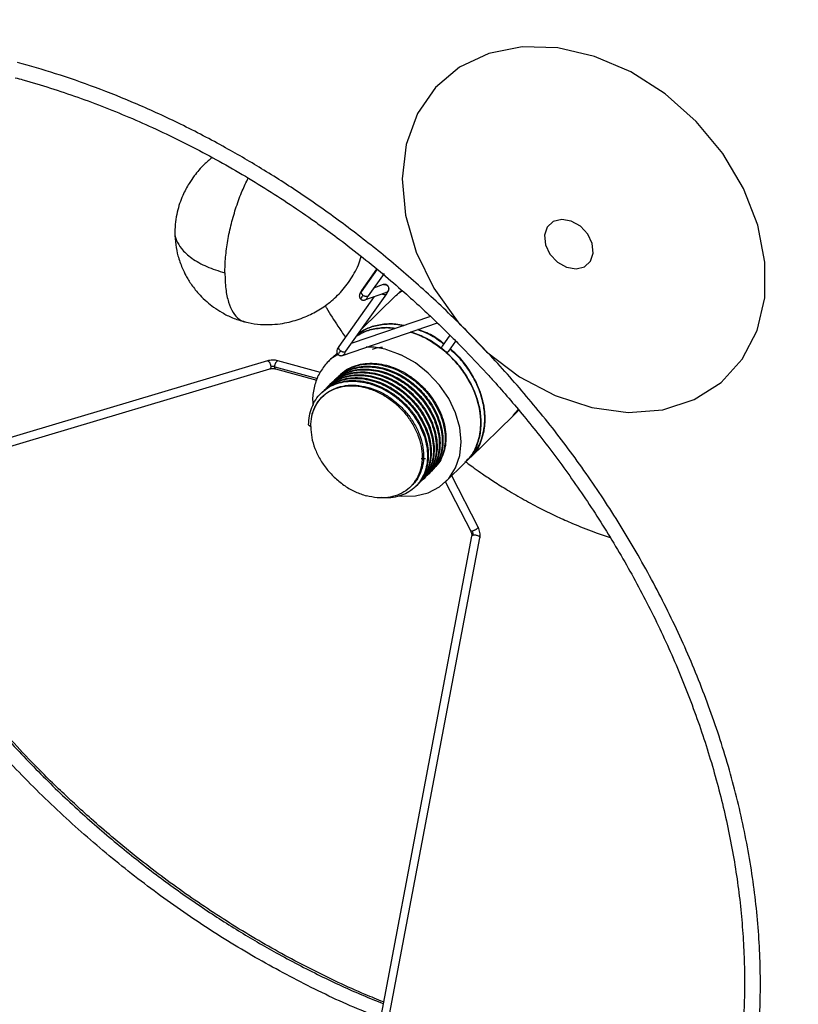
# Paper-space layout '_Trimétrica' of a CAD drawing. Header units: millimetres. Extents: x -414 to 138, y -368 to 179.
# Tile 3 of 5: x -236 to -51, y -243 to -8. Entities that reach past the tile are written whole.
import ezdxf

# ---------------------------------------------------------------- set-up
doc = ezdxf.new("R2010")
doc.units = ezdxf.units.MM

psp = doc.layouts.new('_Trimétrica')

# ---------------------------------------------------------------- linework, layer by layer
at = {"color": 7, "linetype": 'Continuous', "lineweight": 25}
for p, q in [((-150.8, -67.72), (-154.62, -73.08)), ((-154.49, -72.83), (-150.86, -67.71)), ((-149.15, -68.74), (-152.96, -74.1)), ((-149.37, -71.41), (-151.67, -72.21)), ((-148.36, -71.61), (-148.42, -71.58)), ((-151.5, -74.27), (-159.92, -86.11)), ((-158.29, -87.27), (-148.54, -73.56)), ((-146.34, -74.02), (-154.59, -82.07)), ((-153.71, -75.04), (-148.71, -73.29)), ((-148.59, -73.61), (-148.51, -73.48)), ((-145.86, -73.62), (-146.31, -74.02)), ((-144.91, -72.77), (-145.56, -73.35)), ((-138.1, -78.96), (-156.98, -85.43)), ((-159.09, -88.27), (-136.46, -80.52)), ((-133.48, -83.44), (-135.37, -86.09)), ((-133.73, -87.25), (-132.04, -84.86)), ((-160.36, -87.7), (-162.45, -89.73)), ((-158.26, -87.19), (-158.34, -87.33)), ((-145.63, -87.97), (-145.17, -88.09)), ((-133.74, -87.25), (-133.68, -87.13)), ((-176.94, -89.57), (-350.51, -141.27)), ((-175.19, -90.96), (-165.05, -93.72)), ((-164.33, -92.3), (-174.46, -89.54)), ((-349.94, -143.19), (-176.37, -91.49)), ((-174.98, -91.47), (-165.19, -94.14)), ((-160.45, -93.64), (-160.63, -93.81)), ((-160.16, -93.41), (-159.31, -92.61)), ((-159.75, -92.95), (-159.92, -93.12)), ((-162.54, -95.68), (-162.71, -95.85)), ((-161.84, -95), (-162.02, -95.17)), ((-161.15, -94.32), (-161.32, -94.49)), ((-153.2, -95.8), (-153.38, -95.97)), ((-163.95, -97.06), (-164.13, -97.23)), ((-163.25, -96.37), (-163.42, -96.54)), ((-128.52, -112.52), (-118.41, -102.64)), ((-117.21, -101.14), (-118.48, -102.58)), ((-167.14, -104.82), (-166.64, -105.22)), ((-140.35, -112.84), (-139.27, -112.83)), ((-134.51, -118.36), (-129.84, -113.8)), ((-138.9, -116.8), (-138.73, -116.63)), ((-138.2, -116.11), (-138.02, -115.94)), ((-137.49, -115.42), (-137.43, -115.37)), ((-126.76, -129.18), (-133.04, -116.93)), ((-142.9, -119.57), (-142.48, -119.15)), ((-141.7, -119.53), (-141.53, -119.36)), ((-141.53, -117.75), (-141.01, -117.48)), ((-140.99, -118.84), (-140.82, -118.67)), ((-140.29, -118.15), (-140.11, -117.98)), ((-139.59, -117.47), (-139.42, -117.3)), ((-134.58, -118.31), (-128.54, -130.09)), ((-128.32, -131.34), (-160.4, -300.68)), ((-158.43, -301.05), (-126.36, -131.71))]:
    psp.add_line(p, q, dxfattribs=at)
at = {"color": 7, "linetype": 'Continuous', "flags": 128}
for points in [[(-60.17, -57.25), (-63.56, -48.5), (-68.52, -40.15), (-74.82, -32.55), (-82.22, -25.99), (-90.41, -20.76), (-99.06, -17.06), (-107.82, -15.05), (-116.31, -14.81), (-124.21, -16.35), (-131.17, -19.6), (-136.93, -24.44), (-141.24, -30.66), (-143.92, -38.01), (-144.87, -46.2), (-144.05, -54.87), (-141.49, -63.69), (-137.29, -72.28), (-131.63, -80.3), (-124.74, -87.42), (-116.91, -93.34), (-108.44, -97.83), (-99.7, -100.7), (-91.03, -101.83), (-82.79, -101.18), (-75.32, -98.77), (-68.93, -94.71), (-63.87, -89.15), (-60.36, -82.33), (-58.53, -74.52), (-58.47, -66.04), (-60.17, -57.25)], [(-99.58, -61.63), (-100.66, -59.4), (-102.42, -57.52), (-104.6, -56.29), (-106.87, -55.9), (-108.87, -56.4), (-110.31, -57.72), (-110.97, -59.65), (-110.74, -61.91), (-109.66, -64.14), (-107.9, -66.02), (-105.72, -67.25), (-103.45, -67.64), (-101.45, -67.14), (-100.01, -65.82), (-99.35, -63.89), (-99.58, -61.63)]]:
    psp.add_lwpolyline(points, dxfattribs=at)
at = {"color": 7, "linetype": 'Continuous', "lineweight": 25, "flags": 128}
psp.add_lwpolyline([(-145.56, -121.71), (-145.03, -121.8), (-141.71, -121.73), (-138.65, -120.97), (-135.97, -119.57), (-133.77, -117.57), (-132.13, -115.05), (-131.13, -112.11), (-130.79, -108.85), (-131.13, -105.42), (-132.13, -101.93), (-133.77, -98.52), (-135.97, -95.32), (-138.65, -92.46), (-141.71, -90.05), (-145.03, -88.17), (-148.48, -86.9), (-148.48, -86.9)], dxfattribs=at)
at = {"color": 7, "linetype": 'Continuous', "lineweight": 25}
for points, knots in [([(-126.31, 89.02), (-123.28, 88.16), (-117.08, 86.38), (-107.57, 83.05), (-97.63, 79.06), (-87.28, 74.3), (-77.21, 69.04), (-67.47, 63.36), (-58.12, 57.34), (-48.63, 50.61), (-39.07, 43.14), (-29.5, 34.9), (-19.99, 25.87), (-10.65, 16.04), (-1.56, 5.43), (7.16, -5.95), (15.4, -18.05), (23.04, -30.83), (29.97, -44.2), (36.06, -58.08), (41.22, -72.34), (45.34, -86.86), (48.34, -101.5), (50.17, -116.11), (50.78, -130.54), (50.17, -144.63), (48.34, -158.25), (45.34, -171.27), (41.19, -183.52), (36.74, -193.73), (33.27, -199.51), (31.93, -201.76)], [0, 0, 0, 0, 0.025226, 0.051743, 0.079611, 0.108888, 0.139627, 0.166396, 0.194238, 0.223171, 0.253207, 0.284351, 0.316601, 0.349942, 0.384352, 0.419793, 0.456218, 0.493563, 0.531753, 0.570698, 0.610296, 0.650431, 0.69098, 0.731809, 0.772779, 0.813749, 0.854578, 0.895126, 0.935262, 0.974859, 1, 1, 1, 1]), ([(-85.15, -319.63), (-83.52, -317.45), (-79.48, -312.05), (-74.1, -302.48), (-68.92, -291.05), (-64.8, -278.76), (-61.8, -265.75), (-59.97, -252.13), (-59.36, -238.04), (-59.97, -223.61), (-61.8, -209), (-64.8, -194.36), (-68.92, -179.84), (-74.08, -165.58), (-80.17, -151.7), (-87.1, -138.33), (-94.74, -125.55), (-102.98, -113.45), (-111.7, -102.07), (-120.79, -91.46), (-130.13, -81.63), (-139.64, -72.6), (-149.21, -64.36), (-158.77, -56.89), (-168.26, -50.16), (-177.61, -44.14), (-187.35, -38.46), (-197.42, -33.2), (-207.77, -28.44), (-217.71, -24.45), (-227.22, -21.12), (-233.42, -19.34), (-236.45, -18.48)], [0, 0, 0, 0, 0.025314, 0.062756, 0.100826, 0.139413, 0.178397, 0.21765, 0.257039, 0.296429, 0.335682, 0.374666, 0.413253, 0.451322, 0.488765, 0.525481, 0.561386, 0.596405, 0.630479, 0.66356, 0.695615, 0.726621, 0.756563, 0.78544, 0.813257, 0.840024, 0.86576, 0.895314, 0.923461, 0.950254, 0.975747, 1, 1, 1, 1]), ([(-236.97, -22.15), (-236.37, -22.3), (-233.58, -23.03), (-228.61, -24.56), (-222.08, -26.75), (-215.57, -29.18), (-209.1, -31.84), (-202.66, -34.73), (-196.28, -37.83), (-189.97, -41.14), (-183.73, -44.66), (-177.58, -48.38), (-171.54, -52.29), (-167.09, -55.3), (-164.7, -57.06), (-164.24, -57.4)], [0, 0, 0, 0, 0.024198, 0.111497, 0.198758, 0.285975, 0.373142, 0.460245, 0.54727, 0.634196, 0.72099, 0.807605, 0.893967, 0.979955, 1, 1, 1, 1]), ([(-190.09, -41.12), (-190.75, -41.67), (-192.32, -42.98), (-194.11, -45.11), (-195.8, -47.58), (-197.3, -50.4), (-198.35, -53.5), (-198.9, -56.48), (-198.96, -58.1), (-198.99, -58.93)], [0, 0, 0, 0, 0.125171, 0.297166, 0.40246, 0.560531, 0.76396, 0.878891, 1, 1, 1, 1]), ([(-187.07, -68.61), (-187.04, -67.38), (-186.97, -64.92), (-186.43, -60.93), (-185.57, -56.86), (-184.39, -52.84), (-183.04, -49.15), (-182, -47.02), (-181.53, -46.04)], [0, 0, 0, 0, 0.171134, 0.342074, 0.512919, 0.683994, 0.85511, 1, 1, 1, 1]), ([(-164.24, -57.4), (-162.76, -58.47), (-159.36, -60.92), (-154.21, -64.94), (-148.89, -69.29), (-144.12, -73.42), (-140.06, -77.11), (-136.33, -80.62), (-133.21, -83.67), (-131.2, -85.72), (-130.46, -86.46)], [0, 0, 0, 0, 0.123905, 0.283862, 0.439955, 0.586542, 0.707555, 0.807962, 0.929776, 1, 1, 1, 1]), ([(-198.98, -58.93), (-198.98, -58.95), (-199.12, -59.61), (-198.63, -60.94), (-197.43, -63.04), (-195.06, -65.19), (-191.53, -67.2), (-188.56, -68.14), (-187.07, -68.61)], [0, 0, 0, 0, 0.004885, 0.166193, 0.330656, 0.552972, 0.776311, 1, 1, 1, 1]), ([(-198.99, -58.94), (-198.95, -59.94), (-198.87, -61.81), (-198.26, -64.68), (-197.41, -67.13), (-196.49, -69.03), (-195.72, -70.36), (-194.99, -71.47), (-194.08, -72.68), (-192.89, -74.05), (-191.45, -75.44), (-189.69, -76.84), (-187.65, -78.16), (-185.19, -79.4), (-183.35, -79.98), (-182.38, -80.28)], [0, 0, 0, 0, 0.10504, 0.195536, 0.301727, 0.371658, 0.412639, 0.459419, 0.50991, 0.569047, 0.645563, 0.717262, 0.800915, 0.895657, 1, 1, 1, 1]), ([(-182.3, -80.3), (-181.31, -80.5), (-179.42, -80.89), (-176.58, -80.97), (-174.04, -80.77), (-171.16, -80.23), (-168.01, -79.21), (-164.63, -77.49), (-161.57, -75.29), (-158.76, -72.53), (-156.41, -69.14), (-155.05, -66.42), (-154.65, -64.84), (-154.61, -64.67)], [0, 0, 0, 0, 0.087787, 0.169357, 0.242731, 0.306296, 0.420024, 0.524683, 0.630553, 0.742111, 0.860784, 0.984464, 1, 1, 1, 1]), ([(-187.07, -68.61), (-187.03, -69.91), (-186.94, -72.5), (-186.26, -75.7), (-185.18, -78.14), (-183.84, -79.74), (-182.76, -80.08), (-182.28, -80.23)], [0, 0, 0, 0, 0.207981, 0.415679, 0.623389, 0.831375, 1, 1, 1, 1]), ([(-149.37, -71.42), (-149.3, -71.39), (-149.13, -71.33), (-148.94, -71.36), (-148.82, -71.38)], [0, 0, 0, 0, 0.380863, 1, 1, 1, 1]), ([(-148.98, -71.36), (-149.02, -71.35), (-149.14, -71.34), (-149.27, -71.37), (-149.36, -71.4)], [0, 0, 0, 0, 0.280856, 1, 1, 1, 1]), ([(-148.36, -71.59), (-148.43, -71.54), (-148.56, -71.44), (-148.78, -71.36), (-148.93, -71.36), (-148.98, -71.36)], [0, 0, 0, 0, 0.372075, 0.758809, 1, 1, 1, 1]), ([(-148.82, -71.38), (-148.75, -71.4), (-148.6, -71.45), (-148.48, -71.54), (-148.42, -71.58)], [0, 0, 0, 0, 0.51483, 1, 1, 1, 1]), ([(-148.42, -71.58), (-148.35, -71.66), (-148.19, -71.82), (-148.06, -72.14), (-148.05, -72.49), (-148.14, -72.81), (-148.33, -73.07), (-148.53, -73.23), (-148.68, -73.27), (-148.72, -73.28)], [0, 0, 0, 0, 0.1531225, 0.3171308, 0.4829319, 0.6408455, 0.7853837, 0.9381802, 1, 1, 1, 1]), ([(-148.54, -73.56), (-148.34, -73.26), (-148.08, -72.88), (-148.01, -72.34), (-148.05, -72.07), (-148.16, -71.8), (-148.3, -71.66), (-148.36, -71.59)], [0, 0, 0, 0, 0.498231, 0.625054, 0.752427, 0.878462, 1, 1, 1, 1]), ([(-154.54, -72.88), (-154.75, -73.19), (-155, -73.57), (-155.07, -74.1), (-155.03, -74.38), (-154.92, -74.64), (-154.79, -74.78), (-154.72, -74.85)], [0, 0, 0, 0, 0.498231, 0.625054, 0.752427, 0.878462, 1, 1, 1, 1]), ([(-154.19, -73.92), (-154.29, -74.07), (-154.5, -74.37), (-154.68, -74.68), (-154.75, -74.86), (-154.69, -74.86), (-154.66, -74.86)], [0, 0, 0, 0, 0.245958, 0.5, 0.754042, 1, 1, 1, 1]), ([(-154.72, -74.85), (-154.65, -74.9), (-154.52, -75), (-154.3, -75.08), (-154.15, -75.09), (-154.1, -75.09)], [0, 0, 0, 0, 0.372075, 0.758809, 1, 1, 1, 1]), ([(-154.19, -73.92), (-154.28, -73.83), (-154.43, -73.7), (-154.54, -73.49), (-154.61, -73.33), (-154.63, -73.18), (-154.61, -72.99), (-154.54, -72.89), (-154.49, -72.83)], [0, 0, 0, 0, 0.243352, 0.373386, 0.505405, 0.636635, 0.764394, 1, 1, 1, 1]), ([(-152.96, -74.1), (-153.03, -74.15), (-153.13, -74.23), (-153.33, -74.25), (-153.51, -74.25), (-153.69, -74.2), (-153.93, -74.11), (-154.09, -74), (-154.19, -73.92)], [0, 0, 0, 0, 0.2356056, 0.3633653, 0.4945948, 0.6266144, 0.7566477, 1, 1, 1, 1]), ([(-153.94, -75.08), (-153.93, -75.08), (-153.81, -75.09), (-153.59, -75), (-153.32, -74.82), (-153.15, -74.55), (-153.05, -74.34), (-153.06, -74.22), (-153.06, -74.22)], [0, 0, 0, 0, 0.015367, 0.272263, 0.51182, 0.73843, 0.98601, 1, 1, 1, 1]), ([(-153.04, -74.21), (-153.04, -74.21), (-153.04, -74.23), (-153, -74.17), (-152.94, -74.09), (-152.91, -74.05)], [0, 0, 0, 0, 0.117073, 0.543192, 1, 1, 1, 1]), ([(-149.57, -73.59), (-149.55, -73.61), (-149.47, -73.66), (-149.32, -73.71), (-149.14, -73.76), (-148.96, -73.76), (-148.76, -73.74), (-148.66, -73.66), (-148.59, -73.61)], [0, 0, 0, 0, 0.065063, 0.225736, 0.388864, 0.551015, 0.708879, 1, 1, 1, 1]), ([(-146.27, -74.09), (-146.1, -73.86), (-145.7, -73.35), (-145.12, -73.04), (-144.8, -72.87)], [0, 0, 0, 0, 0.45004, 1, 1, 1, 1]), ([(-163.21, -76.36), (-163.1, -76.56), (-162.15, -78.25), (-160.52, -80.77), (-158.96, -83.05), (-158.36, -83.92)], [0, 0, 0, 0, 0.077642, 0.648577, 1, 1, 1, 1]), ([(-154.1, -75.09), (-154.06, -75.09), (-153.94, -75.1), (-153.82, -75.07), (-153.73, -75.04)], [0, 0, 0, 0, 0.280856, 1, 1, 1, 1]), ([(-146.57, -81.86), (-146.8, -81.82), (-148.18, -81.55), (-150.61, -81.75), (-153.5, -82.35), (-155.05, -83.26), (-155.72, -83.66)], [0, 0, 0, 0, 0.06751, 0.403195, 0.73888, 1, 1, 1, 1]), ([(-155.72, -83.66), (-155.05, -83.26), (-153.5, -82.35), (-150.61, -81.75), (-148.18, -81.55), (-146.8, -81.82), (-146.57, -81.86)], [0, 0, 0, 0, 0.26112, 0.596805, 0.93249, 1, 1, 1, 1]), ([(-146.57, -81.86), (-146.8, -81.82), (-148.18, -81.55), (-150.61, -81.75), (-153.5, -82.35), (-155.05, -83.26), (-155.72, -83.66)], [0, 0, 0, 0, 0.06751, 0.403195, 0.73888, 1, 1, 1, 1]), ([(-146.57, -81.86), (-146.8, -81.82), (-148.18, -81.55), (-150.61, -81.75), (-153.5, -82.35), (-155.05, -83.26), (-155.72, -83.66)], [0, 0, 0, 0, 0.06751, 0.403195, 0.73888, 1, 1, 1, 1]), ([(-144.49, -81.15), (-145.11, -81.03), (-146.88, -80.66), (-149.68, -80.82), (-152.74, -81.5), (-154.42, -82.5), (-155.24, -82.99)], [0, 0, 0, 0, 0.1527497, 0.4401734, 0.7275972, 1, 1, 1, 1]), ([(-144.46, -81.16), (-145.09, -81.03), (-146.87, -80.66), (-149.68, -80.82), (-152.74, -81.5), (-154.42, -82.5), (-155.24, -82.99)], [0, 0, 0, 0, 0.155028, 0.441679, 0.72833, 1, 1, 1, 1]), ([(-155.24, -82.99), (-154.42, -82.5), (-152.74, -81.5), (-149.68, -80.82), (-146.88, -80.66), (-145.11, -81.03), (-144.49, -81.15)], [0, 0, 0, 0, 0.272403, 0.559827, 0.84725, 1, 1, 1, 1]), ([(-155.24, -82.99), (-154.42, -82.5), (-152.74, -81.5), (-149.68, -80.82), (-146.87, -80.66), (-145.09, -81.03), (-144.46, -81.16)], [0, 0, 0, 0, 0.27167, 0.558321, 0.844972, 1, 1, 1, 1]), ([(-134.96, -87.05), (-136.36, -86), (-138.86, -84.1), (-141.65, -83.14), (-142.89, -82.72)], [0, 0, 0, 0, 0.555974, 1, 1, 1, 1]), ([(-142.85, -82.7), (-142.01, -82.98), (-140.02, -83.64), (-137, -85.42), (-133.92, -87.83), (-131.22, -90.71), (-129.01, -93.93), (-127.36, -97.36), (-126.35, -100.87), (-126.01, -104.33), (-126.34, -107.61), (-127.38, -110.54), (-128.6, -112.63), (-129.63, -113.51), (-129.9, -113.74)], [0, 0, 0, 0, 0.065029, 0.15525, 0.245472, 0.335693, 0.425915, 0.516136, 0.606357, 0.696579, 0.7868, 0.877021, 0.967243, 1, 1, 1, 1]), ([(-127.47, -110.49), (-127.08, -109.54), (-126.32, -107.62), (-126.01, -104.33), (-126.35, -100.87), (-127.36, -97.36), (-129.01, -93.93), (-131.22, -90.71), (-133.92, -87.83), (-137, -85.42), (-140.02, -83.64), (-142.01, -82.98), (-142.85, -82.7)], [0, 0, 0, 0, 0.102872, 0.205745, 0.308617, 0.41149, 0.514362, 0.617235, 0.720107, 0.82298, 0.925852, 1, 1, 1, 1]), ([(-134.96, -85.51), (-136.05, -84.69), (-138.01, -83.21), (-140.19, -82.46), (-141.16, -82.12)], [0, 0, 0, 0, 0.556246, 1, 1, 1, 1]), ([(-141.16, -82.12), (-140.19, -82.46), (-138.01, -83.21), (-136.05, -84.69), (-134.96, -85.51)], [0, 0, 0, 0, 0.443754, 1, 1, 1, 1]), ([(-134.95, -85.5), (-135.33, -85.19), (-136.72, -84.05), (-138.82, -82.88), (-140.53, -82.29), (-141.08, -82.1)], [0, 0, 0, 0, 0.204084, 0.742119, 1, 1, 1, 1]), ([(-141.08, -82.1), (-140.53, -82.29), (-138.82, -82.88), (-136.72, -84.05), (-135.33, -85.19), (-134.95, -85.5)], [0, 0, 0, 0, 0.257881, 0.795916, 1, 1, 1, 1]), ([(-134.96, -87.05), (-136.34, -85.93), (-137.85, -84.71), (-139.54, -84.05), (-139.69, -83.99)], [0, 0, 0, 0, 0.908558, 1, 1, 1, 1]), ([(-159.92, -86.11), (-160.12, -86.41), (-160.38, -86.79), (-160.45, -87.33), (-160.41, -87.6), (-160.3, -87.87), (-160.16, -88.01), (-160.1, -88.08)], [0, 0, 0, 0, 0.497703, 0.624532, 0.752001, 0.878219, 1, 1, 1, 1]), ([(-159.57, -87.15), (-159.66, -87.06), (-159.8, -86.93), (-159.92, -86.72), (-159.98, -86.56), (-160.01, -86.4), (-159.99, -86.22), (-159.92, -86.12), (-159.87, -86.06)], [0, 0, 0, 0, 0.243352, 0.373386, 0.505405, 0.636635, 0.764394, 1, 1, 1, 1]), ([(-148.48, -86.9), (-149.64, -86.62), (-151.34, -86.21), (-152.93, -86.3), (-153.43, -86.33)], [0, 0, 0, 0, 0.687596, 1, 1, 1, 1]), ([(-151.92, -86.76), (-151.31, -86.57), (-150.55, -86.33), (-149.72, -86.3), (-149.56, -86.29)], [0, 0, 0, 0, 0.8088055, 1, 1, 1, 1]), ([(-134.96, -87.05), (-135.06, -86.96), (-135.25, -86.78), (-135.4, -86.47), (-135.42, -86.18), (-135.32, -86.04), (-135.28, -85.97)], [0, 0, 0, 0, 0.2498819, 0.4997736, 0.7497791, 1, 1, 1, 1]), ([(-127.84, -111.6), (-127.37, -110.95), (-126.32, -109.49), (-125.43, -106.68), (-125.07, -103.42), (-125.42, -99.96), (-126.43, -96.45), (-128.07, -93.01), (-130.31, -89.83), (-132.13, -87.71), (-133.27, -86.83), (-133.38, -86.74)], [0, 0, 0, 0, 0.101081, 0.227568, 0.354055, 0.480542, 0.60703, 0.733517, 0.860004, 0.986491, 1, 1, 1, 1]), ([(-133.38, -86.74), (-133.27, -86.83), (-132.13, -87.71), (-130.31, -89.83), (-128.07, -93.01), (-126.43, -96.45), (-125.41, -99.96), (-125.08, -103.41), (-125.39, -106.71), (-126.15, -108.63), (-126.53, -109.58)], [0, 0, 0, 0, 0.015028, 0.1557385, 0.296449, 0.4371595, 0.5778701, 0.7185806, 0.8592911, 1, 1, 1, 1]), ([(-130.46, -86.46), (-128.56, -88.45), (-125.9, -91.22), (-122.1, -95.42), (-118.95, -99.03), (-115.29, -103.41), (-111.55, -108.09), (-107.76, -113.08), (-103.98, -118.32), (-100.26, -123.77), (-96.63, -129.4), (-93.12, -135.2), (-89.75, -141.13), (-86.54, -147.18), (-83.49, -153.34), (-80.63, -159.59), (-77.96, -165.92), (-75.49, -172.31), (-73.24, -178.75), (-71.2, -185.23), (-69.38, -191.74), (-67.8, -198.26), (-66.44, -204.79), (-65.33, -211.32), (-64.45, -217.83), (-63.82, -224.31), (-63.43, -230.75), (-63.29, -237.15), (-63.4, -243.5), (-63.76, -249.77), (-64.38, -255.97), (-65.24, -262.09), (-66.36, -268.11), (-67.73, -274.03), (-69.35, -279.83), (-71.22, -285.52), (-73.34, -291.07), (-75.71, -296.49), (-78.34, -301.75), (-80.33, -305.42), (-81.51, -307.29), (-81.66, -307.52)], [0, 0, 0, 0, 0.030564, 0.042711, 0.062906, 0.083845, 0.106288, 0.129701, 0.15387, 0.178622, 0.203836, 0.229422, 0.25531, 0.281449, 0.307799, 0.334326, 0.361006, 0.387817, 0.414742, 0.441769, 0.468885, 0.496082, 0.523352, 0.55069, 0.57809, 0.60555, 0.633066, 0.660638, 0.688264, 0.715944, 0.743679, 0.771471, 0.79932, 0.827229, 0.855201, 0.883238, 0.911344, 0.939523, 0.967777, 0.996109, 1, 1, 1, 1]), ([(-160.11, -88.07), (-160.4, -88.21), (-161.61, -88.8), (-163.26, -90.47), (-164.94, -92.97), (-165.9, -95.94), (-166.28, -98.37), (-166.11, -99.8), (-166.08, -100.08)], [0, 0, 0, 0, 0.0715, 0.290261, 0.509021, 0.727782, 0.946543, 1, 1, 1, 1]), ([(-159.57, -87.15), (-159.67, -87.3), (-159.88, -87.59), (-160.06, -87.9), (-160.13, -88.09), (-160.07, -88.09), (-160.04, -88.09)], [0, 0, 0, 0, 0.245973, 0.5, 0.754027, 1, 1, 1, 1]), ([(-160.1, -88.08), (-160.03, -88.13), (-159.9, -88.23), (-159.68, -88.31), (-159.54, -88.31), (-159.48, -88.32)], [0, 0, 0, 0, 0.371721, 0.758054, 1, 1, 1, 1]), ([(-158.34, -87.33), (-158.41, -87.38), (-158.51, -87.45), (-158.71, -87.48), (-158.88, -87.47), (-159.07, -87.43), (-159.31, -87.34), (-159.47, -87.22), (-159.57, -87.15)], [0, 0, 0, 0, 0.235606, 0.363365, 0.494595, 0.626614, 0.756648, 1, 1, 1, 1]), ([(-159.48, -88.32), (-159.45, -88.32), (-159.32, -88.33), (-159.2, -88.3), (-159.11, -88.27)], [0, 0, 0, 0, 0.2794631, 1, 1, 1, 1]), ([(-159.32, -88.31), (-159.31, -88.31), (-159.19, -88.32), (-158.97, -88.23), (-158.7, -88.04), (-158.52, -87.78), (-158.43, -87.57), (-158.44, -87.45), (-158.44, -87.45)], [0, 0, 0, 0, 0.016578, 0.273157, 0.512429, 0.738743, 0.985995, 1, 1, 1, 1]), ([(-158.42, -87.44), (-158.42, -87.44), (-158.42, -87.45), (-158.38, -87.4), (-158.32, -87.32), (-158.29, -87.28)], [0, 0, 0, 0, 0.117983, 0.543728, 1, 1, 1, 1]), ([(-128.86, -112.59), (-128.73, -112.47), (-127.65, -111.44), (-126.59, -108.62), (-125.9, -104.37), (-126.53, -99.69), (-128.32, -95.04), (-131.13, -90.63), (-133.69, -88.24), (-134.96, -87.05)], [0, 0, 0, 0, 0.021412, 0.18451, 0.347608, 0.510706, 0.673804, 0.836902, 1, 1, 1, 1]), ([(-134.96, -87.05), (-134.86, -87.13), (-134.64, -87.28), (-134.29, -87.39), (-133.96, -87.4), (-133.82, -87.3), (-133.74, -87.25)], [0, 0, 0, 0, 0.249878, 0.499973, 0.750102, 1, 1, 1, 1]), ([(-129.96, -113.68), (-129.44, -113.22), (-127.94, -111.88), (-126.56, -108.65), (-125.91, -104.36), (-126.53, -99.7), (-128.32, -95.04), (-131.13, -90.63), (-133.69, -88.24), (-134.96, -87.05)], [0, 0, 0, 0, 0.080111, 0.233426, 0.38674, 0.540055, 0.69337, 0.846685, 1, 1, 1, 1]), ([(-127.93, -111.68), (-127.8, -111.56), (-126.72, -110.53), (-125.65, -107.71), (-124.97, -103.46), (-125.59, -98.78), (-127.39, -94.14), (-130.02, -89.96), (-132.35, -87.77), (-133.4, -86.78)], [0, 0, 0, 0, 0.02203, 0.189831, 0.357632, 0.525433, 0.693234, 0.861035, 1, 1, 1, 1]), ([(-133.4, -86.78), (-132.35, -87.77), (-130.02, -89.96), (-127.39, -94.14), (-125.59, -98.78), (-124.97, -103.46), (-125.66, -107.7), (-126.7, -110.5), (-127.74, -111.5), (-127.84, -111.6)], [0, 0, 0, 0, 0.139683, 0.308351, 0.477019, 0.645688, 0.814356, 0.983024, 1, 1, 1, 1]), ([(-174.45, -89.55), (-174.65, -89.5), (-175.04, -89.41), (-175.71, -89.38), (-176.36, -89.43), (-176.76, -89.52), (-176.95, -89.57)], [0, 0, 0, 0, 0.245681, 0.499607, 0.753735, 1, 1, 1, 1]), ([(-176.94, -89.57), (-176.94, -89.57), (-176.91, -89.55), (-176.81, -89.57), (-176.66, -89.65), (-176.5, -89.84), (-176.38, -90.05), (-176.3, -90.23), (-176.24, -90.42), (-176.17, -90.68), (-176.16, -90.86), (-176.16, -90.97)], [0, 0, 0, 0, 0.016388, 0.108562, 0.278541, 0.448521, 0.540694, 0.635371, 0.730618, 0.824431, 1, 1, 1, 1]), ([(-176.16, -90.97), (-176.16, -91.08), (-176.17, -91.24), (-176.24, -91.38), (-176.3, -91.46), (-176.35, -91.48), (-176.37, -91.48)], [0, 0, 0, 0, 0.396392, 0.6082, 0.823244, 1, 1, 1, 1]), ([(-176.36, -91.48), (-176.26, -91.46), (-176.04, -91.4), (-175.68, -91.38), (-175.32, -91.4), (-175.1, -91.45), (-174.99, -91.47)], [0, 0, 0, 0, 0.2454403, 0.4992831, 0.7534931, 1, 1, 1, 1]), ([(-175.19, -90.96), (-175.26, -90.95), (-175.42, -90.91), (-175.67, -90.9), (-175.93, -90.92), (-176.08, -90.96), (-176.16, -90.97)], [0, 0, 0, 0, 0.245973, 0.5, 0.754027, 1, 1, 1, 1]), ([(-175.19, -90.96), (-175.18, -90.85), (-175.17, -90.67), (-175.11, -90.41), (-175.05, -90.22), (-174.98, -90.03), (-174.87, -89.83), (-174.72, -89.63), (-174.58, -89.54), (-174.49, -89.53), (-174.46, -89.54), (-174.46, -89.55)], [0, 0, 0, 0, 0.176381, 0.270628, 0.366316, 0.46143, 0.55403, 0.724796, 0.895562, 0.988162, 1, 1, 1, 1]), ([(-174.98, -91.47), (-175.01, -91.46), (-175.05, -91.45), (-175.11, -91.37), (-175.17, -91.23), (-175.18, -91.07), (-175.19, -90.96)], [0, 0, 0, 0, 0.185227, 0.398058, 0.607687, 1, 1, 1, 1]), ([(-160.89, -94.13), (-160.82, -94.03), (-160.34, -93.43), (-159.16, -92.59), (-157.38, -91.66), (-155.34, -91.1), (-153.14, -90.92), (-150.87, -91.12), (-148.57, -91.68), (-146.29, -92.6), (-144.07, -93.86), (-142, -95.43), (-140.14, -97.23), (-138.54, -99.23), (-137.21, -101.39), (-136.2, -103.67), (-135.55, -105.97), (-135.27, -108.23), (-135.37, -110.39), (-135.82, -112.42), (-136.67, -114.24), (-137.49, -115.47), (-138.11, -115.99), (-138.23, -116.09)], [0, 0, 0, 0, 0.0091797, 0.0598681, 0.111002, 0.1629747, 0.215092, 0.2666481, 0.3172312, 0.3685859, 0.4206442, 0.4727051, 0.5240674, 0.5746486, 0.6261981, 0.6783138, 0.7302901, 0.7814325, 0.8321153, 0.883833, 0.9359777, 0.9878415, 1, 1, 1, 1]), ([(-160.45, -93.65), (-159.97, -93.23), (-159, -92.38), (-157.19, -91.49), (-155.16, -90.93), (-152.97, -90.75), (-150.69, -90.95), (-148.4, -91.51), (-146.11, -92.43), (-143.9, -93.69), (-141.82, -95.26), (-139.97, -97.06), (-138.36, -99.06), (-137.04, -101.22), (-136.03, -103.5), (-135.38, -105.8), (-135.1, -108.06), (-135.19, -110.22), (-135.65, -112.25), (-136.5, -114.06), (-137.26, -115.23), (-137.8, -115.69), (-137.84, -115.73)], [0, 0, 0, 0, 0.0501513, 0.1022222, 0.1551471, 0.2082193, 0.2607201, 0.31223, 0.3645256, 0.4175377, 0.4705525, 0.5228559, 0.5743639, 0.6268579, 0.6799285, 0.7328571, 0.7849366, 0.836548, 0.8892133, 0.9423135, 0.9951276, 1, 1, 1, 1]), ([(-159.89, -93.16), (-159.63, -92.9), (-158.91, -92.17), (-157.41, -91.31), (-155.48, -90.59), (-153.34, -90.26), (-151.08, -90.31), (-148.79, -90.73), (-146.5, -91.51), (-144.25, -92.64), (-142.1, -94.09), (-140.16, -95.8), (-138.45, -97.73), (-137.01, -99.83), (-135.86, -102.07), (-135.07, -104.37), (-134.64, -106.65), (-134.58, -108.85), (-134.89, -110.94), (-135.59, -112.85), (-136.47, -114.37), (-137.23, -115.1), (-137.53, -115.39)], [0, 0, 0, 0, 0.0291928, 0.0804446, 0.132743, 0.1854735, 0.2379203, 0.28939, 0.3408485, 0.3932897, 0.4460209, 0.498326, 0.5495845, 0.6012919, 0.6538481, 0.706551, 0.7586872, 0.8098388, 0.8617695, 0.9144123, 0.9670584, 1, 1, 1, 1]), ([(-159.17, -92.48), (-159.08, -92.39), (-158.53, -91.85), (-157.23, -91.15), (-155.31, -90.42), (-153.16, -90.09), (-150.91, -90.14), (-148.62, -90.56), (-146.32, -91.34), (-144.07, -92.46), (-141.93, -93.91), (-139.98, -95.63), (-138.27, -97.56), (-136.83, -99.66), (-135.69, -101.9), (-134.89, -104.2), (-134.46, -106.48), (-134.41, -108.68), (-134.72, -110.77), (-135.42, -112.68), (-136.14, -113.99), (-136.71, -114.56), (-136.82, -114.66)], [0, 0, 0, 0, 0.010056, 0.063459, 0.117954, 0.172898, 0.227547, 0.281178, 0.334797, 0.38944, 0.444385, 0.498886, 0.552297, 0.606175, 0.660938, 0.715854, 0.770179, 0.823478, 0.877589, 0.932442, 0.987299, 1, 1, 1, 1]), ([(-163.66, -96.83), (-163.26, -96.41), (-162.4, -95.53), (-160.74, -94.55), (-158.8, -93.84), (-156.65, -93.51), (-154.4, -93.56), (-152.11, -93.98), (-149.82, -94.76), (-147.56, -95.89), (-145.42, -97.34), (-143.48, -99.05), (-141.77, -100.98), (-140.33, -103.08), (-139.19, -105.32), (-138.39, -107.62), (-137.96, -109.9), (-137.91, -112.1), (-138.22, -114.19), (-138.91, -116.11), (-139.87, -117.72), (-140.72, -118.53), (-141.1, -118.89)], [0, 0, 0, 0, 0.044418, 0.094376, 0.145355, 0.196752, 0.24787, 0.298034, 0.348196, 0.399313, 0.45071, 0.50169, 0.55165, 0.602053, 0.653282, 0.704652, 0.755466, 0.805323, 0.855944, 0.907257, 0.958571, 1, 1, 1, 1]), ([(-163.39, -96.58), (-163.12, -96.31), (-162.4, -95.58), (-160.91, -94.72), (-158.97, -94.01), (-156.83, -93.68), (-154.58, -93.73), (-152.28, -94.15), (-149.99, -94.93), (-147.74, -96.06), (-145.6, -97.51), (-143.65, -99.22), (-141.94, -101.15), (-140.5, -103.25), (-139.36, -105.49), (-138.56, -107.79), (-138.14, -110.07), (-138.09, -112.28), (-138.4, -114.36), (-139.09, -116.28), (-139.97, -117.79), (-140.73, -118.52), (-141.03, -118.8)], [0, 0, 0, 0, 0.029371, 0.080625, 0.132926, 0.185657, 0.238101, 0.289566, 0.341029, 0.393472, 0.446203, 0.498505, 0.54976, 0.601472, 0.654029, 0.706731, 0.758864, 0.810014, 0.861949, 0.914592, 0.967237, 1, 1, 1, 1]), ([(-162.96, -96.16), (-162.8, -95.98), (-162.22, -95.3), (-160.92, -94.42), (-159.08, -93.56), (-157, -93.08), (-154.79, -92.98), (-152.5, -93.25), (-150.21, -93.89), (-147.93, -94.88), (-145.74, -96.21), (-143.7, -97.82), (-141.9, -99.67), (-140.35, -101.71), (-139.08, -103.9), (-138.14, -106.19), (-137.56, -108.48), (-137.36, -110.72), (-137.53, -112.86), (-138.06, -114.86), (-138.98, -116.63), (-139.87, -117.84), (-140.54, -118.35), (-140.68, -118.46)], [0, 0, 0, 0, 0.018448, 0.068433, 0.119184, 0.170628, 0.222074, 0.272827, 0.322812, 0.373755, 0.425256, 0.476617, 0.527154, 0.57724, 0.628348, 0.679878, 0.731128, 0.781422, 0.831711, 0.882959, 0.934489, 0.9856, 1, 1, 1, 1]), ([(-162.41, -95.58), (-162.38, -95.54), (-161.91, -95.01), (-160.74, -94.26), (-158.91, -93.39), (-156.83, -92.91), (-154.61, -92.81), (-152.33, -93.08), (-150.03, -93.72), (-147.76, -94.71), (-145.56, -96.04), (-143.53, -97.65), (-141.72, -99.5), (-140.17, -101.54), (-138.91, -103.73), (-137.96, -106.02), (-137.39, -108.31), (-137.19, -110.55), (-137.35, -112.69), (-137.88, -114.69), (-138.81, -116.45), (-139.58, -117.55), (-140.1, -117.97), (-140.12, -117.98)], [0, 0, 0, 0, 0.0043279, 0.0557163, 0.1078915, 0.1607799, 0.2136695, 0.2658478, 0.3172355, 0.3696082, 0.4225547, 0.4753581, 0.5273128, 0.5788047, 0.6313481, 0.6843238, 0.7370125, 0.7887179, 0.8404188, 0.8931053, 0.9460812, 0.9986273, 1, 1, 1, 1]), ([(-162.21, -95.38), (-162.19, -95.37), (-161.79, -94.82), (-160.71, -94.01), (-158.98, -93), (-156.98, -92.38), (-154.81, -92.12), (-152.55, -92.24), (-150.25, -92.74), (-147.96, -93.59), (-145.73, -94.78), (-143.62, -96.29), (-141.72, -98.05), (-140.06, -100.02), (-138.68, -102.15), (-137.6, -104.41), (-136.87, -106.71), (-136.52, -108.98), (-136.54, -111.16), (-136.92, -113.23), (-137.71, -115.08), (-138.43, -116.3), (-138.96, -116.8), (-139.02, -116.85)], [0, 0, 0, 0, 0.001736, 0.053333, 0.104924, 0.157499, 0.210363, 0.262799, 0.314185, 0.366026, 0.418716, 0.471551, 0.523817, 0.575097, 0.627161, 0.679938, 0.732716, 0.784785, 0.836064, 0.888326, 0.941161, 0.993853, 1, 1, 1, 1]), ([(-161.99, -95.2), (-161.63, -94.85), (-160.79, -94.06), (-159.14, -93.19), (-157.16, -92.55), (-154.99, -92.29), (-152.72, -92.42), (-150.43, -92.91), (-148.14, -93.76), (-145.9, -94.95), (-143.79, -96.46), (-141.89, -98.22), (-140.24, -100.19), (-138.85, -102.32), (-137.77, -104.58), (-137.05, -106.88), (-136.7, -109.15), (-136.72, -111.33), (-137.1, -113.4), (-137.87, -115.26), (-138.73, -116.63), (-139.42, -117.25), (-139.63, -117.44)], [0, 0, 0, 0, 0.0392662, 0.0907355, 0.1431863, 0.1959255, 0.2482371, 0.299502, 0.35122, 0.4037854, 0.4564961, 0.5086384, 0.5597974, 0.6117385, 0.6643903, 0.7170438, 0.7689898, 0.8201476, 0.8722855, 0.9249952, 0.977563, 1, 1, 1, 1]), ([(-161.61, -94.86), (-161.34, -94.56), (-160.64, -93.79), (-159.17, -92.86), (-157.28, -92.07), (-155.17, -91.67), (-152.94, -91.64), (-150.65, -91.99), (-148.35, -92.69), (-146.09, -93.75), (-143.92, -95.14), (-141.93, -96.81), (-140.17, -98.7), (-138.67, -100.76), (-137.47, -102.98), (-136.6, -105.28), (-136.09, -107.57), (-135.97, -109.79), (-136.21, -111.9), (-136.81, -113.87), (-137.8, -115.59), (-138.71, -116.73), (-139.36, -117.18), (-139.47, -117.26)], [0, 0, 0, 0, 0.030159, 0.079712, 0.130214, 0.181271, 0.232191, 0.282293, 0.331946, 0.382613, 0.433698, 0.484507, 0.534369, 0.584223, 0.635029, 0.686114, 0.736786, 0.786444, 0.836539, 0.887456, 0.938514, 0.989022, 1, 1, 1, 1]), ([(-160.76, -93.99), (-160.71, -93.94), (-160.21, -93.41), (-158.99, -92.7), (-157.11, -91.9), (-155, -91.5), (-152.76, -91.47), (-150.47, -91.81), (-148.18, -92.52), (-145.91, -93.58), (-143.74, -94.97), (-141.75, -96.64), (-139.99, -98.52), (-138.5, -100.59), (-137.29, -102.81), (-136.42, -105.11), (-135.92, -107.4), (-135.79, -109.62), (-136.03, -111.73), (-136.64, -113.7), (-137.63, -115.41), (-138.45, -116.48), (-139, -116.87), (-139.02, -116.89)], [0, 0, 0, 0, 0.005599, 0.056875, 0.109134, 0.161965, 0.214655, 0.266499, 0.317878, 0.370307, 0.423168, 0.475744, 0.527339, 0.578926, 0.631498, 0.68436, 0.736793, 0.788177, 0.840014, 0.892701, 0.945534, 0.997798, 1, 1, 1, 1]), ([(-167.14, -104.82), (-167.1, -104.09), (-167.02, -102.62), (-166.42, -100.6), (-165.49, -98.77), (-164.22, -97.22), (-162.67, -95.98), (-160.87, -95.07), (-158.83, -94.52), (-156.63, -94.33), (-154.36, -94.54), (-152.06, -95.1), (-149.78, -96.02), (-147.56, -97.28), (-145.49, -98.85), (-143.64, -100.65), (-142.03, -102.66), (-140.71, -104.82), (-139.7, -107.09), (-139.05, -109.4), (-138.77, -111.65), (-138.87, -113.81), (-139.33, -115.84), (-140.16, -117.68), (-141.33, -119.25), (-142.79, -120.51), (-144.51, -121.46), (-146.47, -122.04), (-148.26, -122.27), (-149.42, -122.16), (-149.82, -122.12)], [0, 0, 0, 0, 0.035868, 0.072419, 0.109169, 0.145621, 0.181343, 0.217384, 0.254015, 0.290746, 0.327079, 0.362728, 0.398925, 0.435615, 0.472306, 0.508502, 0.544152, 0.580485, 0.617216, 0.653846, 0.689888, 0.72561, 0.762061, 0.798812, 0.835363, 0.871231, 0.907099, 0.943649, 0.9804, 1, 1, 1, 1]), ([(-166.64, -105.22), (-166.59, -104.4), (-166.47, -102.73), (-165.66, -100.48), (-164.41, -98.55), (-162.73, -97.03), (-160.69, -95.95), (-158.36, -95.36), (-155.82, -95.26), (-154.07, -95.62), (-153.2, -95.8)], [0, 0, 0, 0, 0.123787, 0.25, 0.376213, 0.5, 0.623787, 0.75, 0.876213, 1, 1, 1, 1]), ([(-163.95, -97.06), (-163.47, -96.64), (-162.49, -95.79), (-160.69, -94.91), (-158.66, -94.34), (-156.46, -94.16), (-154.19, -94.36), (-151.89, -94.93), (-149.61, -95.85), (-147.39, -97.11), (-145.32, -98.68), (-143.46, -100.48), (-141.86, -102.49), (-140.53, -104.65), (-139.52, -106.92), (-138.87, -109.23), (-138.6, -111.48), (-138.69, -113.64), (-139.15, -115.67), (-140, -117.49), (-140.76, -118.65), (-141.3, -119.12), (-141.35, -119.15)], [0, 0, 0, 0, 0.05032, 0.102387, 0.155306, 0.208369, 0.260858, 0.312359, 0.36465, 0.417655, 0.47066, 0.522951, 0.574452, 0.626941, 0.680004, 0.732923, 0.78499, 0.836596, 0.889255, 0.942347, 0.995151, 1, 1, 1, 1]), ([(-153.2, -95.8), (-152.33, -96.08), (-150.58, -96.63), (-148.05, -98.05), (-145.71, -99.86), (-143.67, -101.99), (-142, -104.37), (-140.73, -106.93), (-139.95, -109.55), (-139.68, -112.12), (-139.9, -114.55), (-140.66, -116.73), (-141.56, -118.28), (-142.32, -118.93), (-142.52, -119.1)], [0, 0, 0, 0, 0.08715, 0.176009, 0.264868, 0.352018, 0.439168, 0.528027, 0.616885, 0.704036, 0.791186, 0.880045, 0.968903, 1, 1, 1, 1]), ([(-118.43, -102.66), (-118.41, -102.64), (-117.92, -102.22), (-117.52, -101.71), (-117.14, -101.23)], [0, 0, 0, 0, 0.0577498, 1, 1, 1, 1]), ([(-129.8, -113.54), (-129.57, -113.71), (-128.88, -114.23), (-127.53, -115.21), (-125.51, -116.63), (-122.88, -118.39), (-119.57, -120.47), (-115.8, -122.67), (-111.83, -124.78), (-108, -126.65), (-103.82, -128.5), (-99.63, -130.19), (-96.6, -131.22), (-95.3, -131.66)], [0, 0, 0, 0, 0.021601, 0.066175, 0.126517, 0.208854, 0.306764, 0.423875, 0.541406, 0.650509, 0.751122, 0.893537, 1, 1, 1, 1]), ([(-141.17, -117.73), (-141.26, -117.83), (-141.49, -118.05), (-141.79, -118.19), (-141.98, -118.26)], [0, 0, 0, 0, 0.404567, 1, 1, 1, 1]), ([(-278.26, -121.84), (-276.38, -125.58), (-272.35, -133.6), (-265.16, -145.48), (-257.11, -157.35), (-248.56, -168.5), (-239.65, -178.9), (-230.49, -188.52), (-221.18, -197.37), (-211.8, -205.45), (-202.43, -212.77), (-193.13, -219.37), (-183.97, -225.27), (-174.43, -230.84), (-164.55, -235.97), (-156.04, -239.96), (-151.01, -241.94), (-149.39, -242.58)], [0, 0, 0, 0, 0.070706, 0.151827, 0.230948, 0.307933, 0.382677, 0.455101, 0.525152, 0.592804, 0.658047, 0.720895, 0.781372, 0.83952, 0.906291, 0.969886, 1, 1, 1, 1]), ([(-149.33, -242.22), (-150.77, -241.63), (-154.37, -240.18), (-160.09, -237.59), (-166.47, -234.49), (-172.79, -231.18), (-179.02, -227.66), (-185.18, -223.94), (-191.22, -220.04), (-197.16, -215.96), (-202.94, -211.73), (-208.55, -207.39), (-213.86, -203.03), (-218.63, -198.9), (-222.7, -195.21), (-226.43, -191.7), (-229.55, -188.65), (-233.5, -184.65), (-236.86, -181.09), (-240.65, -176.9), (-243.8, -173.29), (-247.47, -168.91), (-251.21, -164.23), (-255, -159.24), (-258.78, -154), (-262.5, -148.55), (-266.12, -142.92), (-269.64, -137.12), (-273, -131.19), (-275.76, -126.05), (-277.31, -122.87), (-277.87, -121.72)], [0, 0, 0, 0, 0.027062, 0.067503, 0.107906, 0.148264, 0.18856, 0.228774, 0.26887, 0.308792, 0.348439, 0.387607, 0.425829, 0.461723, 0.491354, 0.515941, 0.545769, 0.562964, 0.608077, 0.626005, 0.655814, 0.686719, 0.719846, 0.754404, 0.790077, 0.826612, 0.863828, 0.901592, 0.939804, 0.978386, 1, 1, 1, 1]), ([(-150.04, -245.98), (-151.58, -245.39), (-157.7, -243.08), (-168.24, -238.01), (-181.56, -230.81), (-194.54, -222.63), (-207.1, -213.6), (-219.17, -203.77), (-230.67, -193.2), (-241.54, -181.94), (-251.69, -170.08), (-261.09, -157.69), (-269.63, -144.82), (-276.5, -133.18), (-280.12, -125.73), (-281.54, -122.81)], [0, 0, 0, 0, 0.028041, 0.111504, 0.194967, 0.278429, 0.361892, 0.445355, 0.528818, 0.61228, 0.695743, 0.779206, 0.862669, 0.946131, 1, 1, 1, 1]), ([(-128.12, -130.09), (-128.21, -130.12), (-128.35, -130.15), (-128.47, -130.14), (-128.53, -130.12), (-128.54, -130.1), (-128.54, -130.09)], [0, 0, 0, 0, 0.424311, 0.651038, 0.881228, 1, 1, 1, 1]), ([(-128.54, -130.1), (-128.49, -130.2), (-128.4, -130.41), (-128.32, -130.74), (-128.29, -131.06), (-128.31, -131.25), (-128.32, -131.34)], [0, 0, 0, 0, 0.250501, 0.506026, 0.758464, 1, 1, 1, 1]), ([(-128.31, -131.34), (-128.31, -131.32), (-128.31, -131.24), (-128.19, -131.13), (-128.04, -131.07), (-127.96, -131.04)], [0, 0, 0, 0, 0.150771, 0.589961, 1, 1, 1, 1]), ([(-126.89, -129.42), (-126.95, -129.48), (-127.06, -129.57), (-127.26, -129.7), (-127.43, -129.8), (-127.62, -129.9), (-127.86, -130.01), (-128.02, -130.06), (-128.12, -130.09)], [0, 0, 0, 0, 0.235606, 0.363365, 0.494595, 0.626614, 0.756648, 1, 1, 1, 1]), ([(-127.96, -131.04), (-127.95, -130.96), (-127.93, -130.82), (-127.96, -130.57), (-128.02, -130.32), (-128.09, -130.17), (-128.12, -130.09)], [0, 0, 0, 0, 0.245973, 0.5, 0.754027, 1, 1, 1, 1]), ([(-127.96, -131.04), (-127.9, -131.02), (-127.78, -130.99), (-127.64, -130.99), (-127.56, -130.99)], [0, 0, 0, 0, 0.485179, 1, 1, 1, 1]), ([(-127.56, -130.99), (-127.45, -131), (-127.22, -131.02), (-126.89, -131.12), (-126.63, -131.25), (-126.44, -131.42), (-126.35, -131.58), (-126.36, -131.67), (-126.37, -131.71)], [0, 0, 0, 0, 0.185435, 0.368629, 0.539467, 0.701052, 0.877586, 1, 1, 1, 1]), ([(-126.77, -129.18), (-126.76, -129.19), (-126.75, -129.21), (-126.77, -129.28), (-126.84, -129.36), (-126.89, -129.42)], [0, 0, 0, 0, 0.147982, 0.447553, 1, 1, 1, 1]), ([(-126.36, -131.71), (-126.33, -131.51), (-126.28, -131.11), (-126.34, -130.44), (-126.5, -129.77), (-126.68, -129.37), (-126.77, -129.18)], [0, 0, 0, 0, 0.248204, 0.503013, 0.756278, 1, 1, 1, 1])]:
    psp.add_open_spline(points, degree=3, knots=knots, dxfattribs=at)
for points in [[(-166.64, -105.22), (-166.59, -104.4), (-166.49, -102.74), (-165.71, -100.53), (-164.48, -98.62), (-162.82, -97.11), (-160.79, -96.05), (-158.49, -95.49), (-155.98, -95.41), (-154.24, -95.78), (-153.38, -95.97)], [(-153.38, -95.97), (-152.51, -96.26), (-150.77, -96.82), (-148.27, -98.27), (-145.96, -100.09), (-143.94, -102.25), (-142.27, -104.66), (-141.04, -107.23), (-140.28, -109.86), (-140.02, -112.46), (-140.28, -114.91), (-141.04, -117.13), (-142.27, -119.04), (-143.94, -120.55), (-145.96, -121.61), (-148.27, -122.17), (-150.77, -122.25), (-152.51, -121.88), (-153.38, -121.69)], [(-166.64, -105.22), (-166.59, -106.08), (-166.49, -107.79), (-165.71, -110.43), (-164.48, -113), (-162.82, -115.41), (-160.79, -117.58), (-158.49, -119.39), (-155.98, -120.84), (-154.24, -121.4), (-153.38, -121.69)]]:
    psp.add_open_spline(points, degree=3, dxfattribs=at)

doc.saveas('drawing.dxf')
